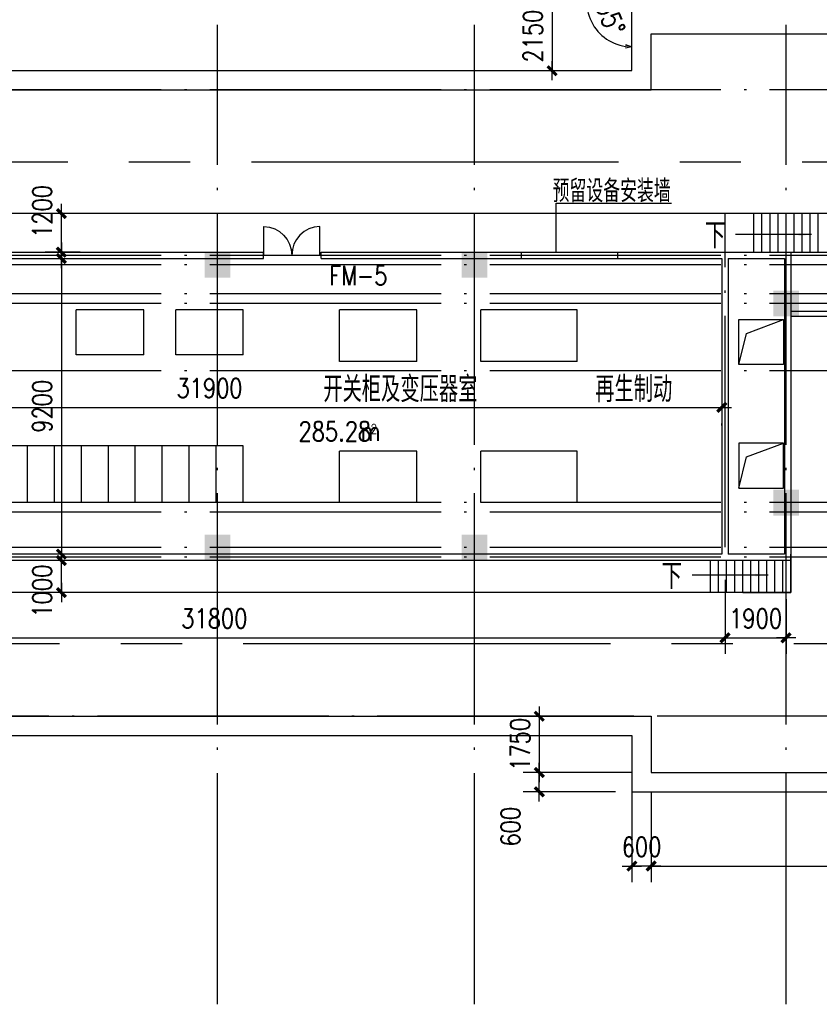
# Model space of a CAD drawing. Extents: x -7270 to 1708418, y -214047 to 255807.
# Tile 12 of 14: x 1655266 to 1680160, y 197424 to 228080. Entities that reach past the tile are written whole.
import ezdxf

# ---------------------------------------------------------------- set-up
doc = ezdxf.new("R2010")
doc.units = 0
doc.header["$LTSCALE"] = 3000
doc.header["$MEASUREMENT"] = 0
doc.linetypes.add('CENTER2', pattern=[28.575, 19.05, -3.175, 3.175, -3.175])
doc.linetypes.add('DOTE', pattern=[2.42, 2, -0.2, 0.02, -0.2])
doc.layers.get('0').update_dxf_attribs({"linetype": 'CONTINUOUS'})
doc.layers.get('DEFPOINTS').update_dxf_attribs({"linetype": 'CONTINUOUS'})
for name, color, linetype in [('AXIS', 3, 'CONTINUOUS'), ('COLUMN', 7, 'CONTINUOUS'), ('DOTE', 12, 'CONTINUOUS'), ('LVTRY', 2, 'CONTINUOUS'), ('PUB_DIM', 3, 'CONTINUOUS'), ('PUB_TEXT', 7, 'CONTINUOUS'), ('WALL', 130, 'CONTINUOUS'), ('WINDOW', 2, 'CONTINUOUS'), ('中线层', 9, 'CENTER2'), ('地坪', 132, 'CONTINUOUS'), ('墙轴线', 1, 'DOTE')]:
    doc.layers.add(name, color=color, linetype=linetype)
doc.styles.add('_HZTXT', font='txt.shx', dxfattribs={"width": 0.8, "bigfont": 'hztxt.shx'})
doc.styles.add('DIM_FONT', font='SIMPLEX.shx', dxfattribs={"width": 0.8})
doc.dimstyles.new('AXIS300', dxfattribs={"dimscale": 3, "dimtxt": 300, "dimasz": 1, "dimexe": 250, "dimexo": 300, "dimgap": 150, "dimtad": 1, "dimdec": 0, "dimzin": 0, "dimdsep": 46, "dimtxsty": 'DIM_FONT', "dimblk": '_DIMX', "dimblk1": '_DIMX', "dimblk2": '_DIMX', "dimcen": 0.09, "dimse1": 1, "dimse2": 1, "dimclrt": 7, "dimadec": 0, "dimazin": 0, "dimtfac": 1, "dimtdec": 0, "dimtix": 1, "dimtmove": 2, "dimatfit": 3, "dimldrblk": '_DIMX', "dimfxl": 1, "dimtolj": 1, "dimtzin": 0, "dimarcsym": 0})
doc.dimstyles.new('DIMN300', dxfattribs={"dimscale": 3, "dimtxt": 300, "dimasz": 1, "dimexe": 250, "dimexo": 300, "dimgap": 150, "dimtad": 1, "dimdec": 0, "dimzin": 0, "dimdsep": 46, "dimtxsty": 'DIM_FONT', "dimblk": '_DIMX', "dimblk1": '_DIMX', "dimblk2": '_DIMX', "dimcen": 0.09, "dimclrt": 7, "dimadec": 0, "dimazin": 0, "dimtfac": 1, "dimtdec": 0, "dimtix": 1, "dimtmove": 2, "dimatfit": 3, "dimldrblk": '_DIMX', "dimfxl": 1, "dimtolj": 1, "dimtzin": 0, "dimarcsym": 0})

# ---------------------------------------------------------------- blocks, each defined once
blk = doc.blocks.new('_FZH')
blk.add_solid([(-0.5, -0.5), (0.5, -0.5), (-0.5, 0.5), (0.5, 0.5)])
blk = doc.blocks.new('_DIMX')
blk.add_line((-150, 0), (150, 0))
at = {"const_width": 50}
blk.add_lwpolyline([(-70, -70), (70, 70)], dxfattribs=at)
blk = doc.blocks.new('*D27')
at = {"color": 0, "linetype": 'ByBlock', "transparency": 16777216}
blk.add_line((1667320, 53717), (1675316, 53717), dxfattribs=at)
at = {"layer": 'DEFPOINTS', "color": 0, "linetype": 'ByBlock', "transparency": 16777216}
for p in [(1667318, 58582), (1675318, 58582), (1675318, 53717)]:
    blk.add_point(p, dxfattribs=at)
at = {"color": 0, "linetype": 'ByBlock', "transparency": 16777216, "xscale": 2, "yscale": 2, "zscale": 2, "rotation": 180}
blk.add_blockref('_DIMX', (1667318, 53717), dxfattribs=at)
at = {"color": 0, "linetype": 'ByBlock', "transparency": 16777216, "xscale": 2, "yscale": 2, "zscale": 2}
blk.add_blockref('_DIMX', (1675318, 53717), dxfattribs=at)
at = {"color": 7, "linetype": 'ByBlock', "transparency": 16777216, "insert": (1671318, 54317), "char_height": 600, "attachment_point": 5, "style": 'DIM_FONT'}
blk.add_mtext('\\A1;8000', dxfattribs=at)
blk = doc.blocks.new('*D37')
at = {"color": 0, "linetype": 'ByBlock', "transparency": 16777216}
blk.add_line((1656564, 220640), (1656564, 211444), dxfattribs=at)
at = {"layer": 'DEFPOINTS', "color": 0, "linetype": 'ByBlock', "transparency": 16777216}
for p in [(1664654, 220642), (1656564, 211442), (1666330, 211442)]:
    blk.add_point(p, dxfattribs=at)
at = {"color": 0, "linetype": 'ByBlock', "transparency": 16777216, "xscale": 2, "yscale": 2, "zscale": 2}
for p, rotation in [((1656564, 220642), 90), ((1656564, 211442), 270)]:
    blk.add_blockref('_DIMX', p, dxfattribs=dict(at, rotation=rotation))
at = {"color": 7, "linetype": 'ByBlock', "transparency": 16777216, "insert": (1655964, 216042), "char_height": 600, "attachment_point": 5, "rotation": 90, "style": 'DIM_FONT'}
blk.add_mtext('\\A1;9200', dxfattribs=at)
blk = doc.blocks.new('M_A2ZXL')
blk.add_line((-0.472, 0), (-0.472, -1))
blk.add_arc((-0.5, 0), 1, 271.6231, 0)
blk = doc.blocks.new('*D61')
at = {"color": 0, "linetype": 'ByBlock', "transparency": 16777216}
for p, q in [((1671818, 57982), (1671818, 53217)), ((1681518, 57982), (1681518, 53217)), ((1671820, 53717), (1681516, 53717))]:
    blk.add_line(p, q, dxfattribs=at)
at = {"layer": 'DEFPOINTS', "color": 0, "linetype": 'ByBlock', "transparency": 16777216}
for p in [(1671818, 58582), (1681518, 58582), (1681518, 53717)]:
    blk.add_point(p, dxfattribs=at)
at = {"color": 0, "linetype": 'ByBlock', "transparency": 16777216, "xscale": 2, "yscale": 2, "zscale": 2, "rotation": 180}
blk.add_blockref('_DIMX', (1671818, 53717), dxfattribs=at)
at = {"color": 0, "linetype": 'ByBlock', "transparency": 16777216, "xscale": 2, "yscale": 2, "zscale": 2}
blk.add_blockref('_DIMX', (1681518, 53717), dxfattribs=at)
at = {"color": 7, "linetype": 'ByBlock', "transparency": 16777216, "insert": (1676668, 54317), "char_height": 600, "attachment_point": 5, "style": 'DIM_FONT'}
blk.add_mtext('\\A1;9700', dxfattribs=at)
blk = doc.blocks.new('*D62')
at = {"color": 0, "linetype": 'ByBlock', "transparency": 16777216}
for p, q in [((1681518, 57982), (1681518, 53217)), ((1690518, 57982), (1690518, 53217)), ((1681520, 53717), (1690516, 53717))]:
    blk.add_line(p, q, dxfattribs=at)
at = {"layer": 'DEFPOINTS', "color": 0, "linetype": 'ByBlock', "transparency": 16777216}
for p in [(1681518, 58582), (1690518, 58582), (1690518, 53717)]:
    blk.add_point(p, dxfattribs=at)
at = {"color": 0, "linetype": 'ByBlock', "transparency": 16777216, "xscale": 2, "yscale": 2, "zscale": 2, "rotation": 180}
blk.add_blockref('_DIMX', (1681518, 53717), dxfattribs=at)
at = {"color": 0, "linetype": 'ByBlock', "transparency": 16777216, "xscale": 2, "yscale": 2, "zscale": 2}
blk.add_blockref('_DIMX', (1690518, 53717), dxfattribs=at)
at = {"color": 7, "linetype": 'ByBlock', "transparency": 16777216, "insert": (1686018, 54317), "char_height": 600, "attachment_point": 5, "style": 'DIM_FONT'}
blk.add_mtext('\\A1;9000', dxfattribs=at)
blk = doc.blocks.new('*D68')
at = {"color": 0, "linetype": 'ByBlock', "transparency": 16777216}
for p, q in [((1647620, 77168), (1679516, 77168)), ((1647618, 76601), (1647618, 76668)), ((1679518, 76601), (1679518, 76668))]:
    blk.add_line(p, q, dxfattribs=at)
at = {"layer": 'DEFPOINTS', "color": 0, "linetype": 'ByBlock', "transparency": 16777216}
for p in [(1647618, 77201), (1679518, 77201), (1679518, 77168)]:
    blk.add_point(p, dxfattribs=at)
at = {"color": 0, "linetype": 'ByBlock', "transparency": 16777216, "xscale": 2, "yscale": 2, "zscale": 2, "rotation": 180}
blk.add_blockref('_DIMX', (1647618, 77168), dxfattribs=at)
at = {"color": 0, "linetype": 'ByBlock', "transparency": 16777216, "xscale": 2, "yscale": 2, "zscale": 2}
blk.add_blockref('_DIMX', (1679518, 77168), dxfattribs=at)
at = {"color": 7, "linetype": 'ByBlock', "transparency": 16777216, "insert": (1663568, 77768), "char_height": 600, "attachment_point": 5, "style": 'DIM_FONT'}
blk.add_mtext('\\A1;31900', dxfattribs=at)
blk = doc.blocks.new('*D69')
at = {"color": 0, "linetype": 'ByBlock', "transparency": 16777216}
for p, q in [((1657145, 222042), (1656064, 222042)), ((1656564, 220844), (1656564, 222040)), ((1657145, 220842), (1656064, 220842))]:
    blk.add_line(p, q, dxfattribs=at)
at = {"layer": 'DEFPOINTS', "color": 0, "linetype": 'ByBlock', "transparency": 16777216}
for p in [(1656564, 222042), (1657745, 222042), (1657745, 220842)]:
    blk.add_point(p, dxfattribs=at)
at = {"color": 0, "linetype": 'ByBlock', "transparency": 16777216, "xscale": 2, "yscale": 2, "zscale": 2}
for p, rotation in [((1656564, 222042), 90), ((1656564, 220842), 270)]:
    blk.add_blockref('_DIMX', p, dxfattribs=dict(at, rotation=rotation))
at = {"color": 7, "linetype": 'ByBlock', "transparency": 16777216, "insert": (1655964, 222108), "char_height": 600, "attachment_point": 5, "rotation": 90, "style": 'DIM_FONT'}
blk.add_mtext('\\A1;1200', dxfattribs=at)
blk = doc.blocks.new('*D70')
at = {"color": 0, "linetype": 'ByBlock', "transparency": 16777216}
for p, q in [((1657842, 211242), (1656064, 211242)), ((1656564, 210244), (1656564, 211240)), ((1657842, 210242), (1656064, 210242))]:
    blk.add_line(p, q, dxfattribs=at)
at = {"layer": 'DEFPOINTS', "color": 0, "linetype": 'ByBlock', "transparency": 16777216}
for p in [(1656564, 211242), (1658442, 211242), (1658442, 210242)]:
    blk.add_point(p, dxfattribs=at)
at = {"color": 0, "linetype": 'ByBlock', "transparency": 16777216, "xscale": 2, "yscale": 2, "zscale": 2}
for p, rotation in [((1656564, 211242), 90), ((1656564, 210242), 270)]:
    blk.add_blockref('_DIMX', p, dxfattribs=dict(at, rotation=rotation))
at = {"color": 7, "linetype": 'ByBlock', "transparency": 16777216, "insert": (1655964, 210289), "char_height": 600, "attachment_point": 5, "rotation": 90, "style": 'DIM_FONT'}
blk.add_mtext('\\A1;1000', dxfattribs=at)
blk = doc.blocks.new('*D86')
at = {"color": 0, "linetype": 'ByBlock', "transparency": 16777216}
for p, q in [((1647818, 71801), (1647818, 69494)), ((1679618, 71801), (1679618, 69494)), ((1647820, 69994), (1679616, 69994))]:
    blk.add_line(p, q, dxfattribs=at)
at = {"layer": 'DEFPOINTS', "color": 0, "linetype": 'ByBlock', "transparency": 16777216}
for p in [(1647818, 72401), (1679618, 72401), (1679618, 69994)]:
    blk.add_point(p, dxfattribs=at)
at = {"color": 0, "linetype": 'ByBlock', "transparency": 16777216, "xscale": 2, "yscale": 2, "zscale": 2, "rotation": 180}
blk.add_blockref('_DIMX', (1647818, 69994), dxfattribs=at)
at = {"color": 0, "linetype": 'ByBlock', "transparency": 16777216, "xscale": 2, "yscale": 2, "zscale": 2}
blk.add_blockref('_DIMX', (1679618, 69994), dxfattribs=at)
at = {"color": 7, "linetype": 'ByBlock', "transparency": 16777216, "insert": (1663718, 70594), "char_height": 600, "attachment_point": 5, "style": 'DIM_FONT'}
blk.add_mtext('\\A1;31800', dxfattribs=at)
blk = doc.blocks.new('*D87')
at = {"color": 0, "linetype": 'ByBlock', "transparency": 16777216}
for p, q in [((1679618, 71201), (1679618, 69494)), ((1681518, 71201), (1681518, 69494)), ((1679616, 69994), (1679614, 69994)), ((1679618, 69994), (1681518, 69994)), ((1681520, 69994), (1681522, 69994))]:
    blk.add_line(p, q, dxfattribs=at)
at = {"layer": 'DEFPOINTS', "color": 0, "linetype": 'ByBlock', "transparency": 16777216}
for p in [(1679618, 71801), (1681518, 71801), (1681518, 69994)]:
    blk.add_point(p, dxfattribs=at)
at = {"color": 0, "linetype": 'ByBlock', "transparency": 16777216, "xscale": 2, "yscale": 2, "zscale": 2}
blk.add_blockref('_DIMX', (1679618, 69994), dxfattribs=at)
at = {"color": 0, "linetype": 'ByBlock', "transparency": 16777216, "xscale": 2, "yscale": 2, "zscale": 2, "rotation": 180}
blk.add_blockref('_DIMX', (1681518, 69994), dxfattribs=at)
at = {"color": 7, "linetype": 'ByBlock', "transparency": 16777216, "insert": (1680568, 70594), "char_height": 600, "attachment_point": 5, "style": 'DIM_FONT'}
blk.add_mtext('\\A1;1900', dxfattribs=at)
blk = doc.blocks.new('_ARROW')
blk.add_solid([(0, 0), (-1, 0.1), (-1, -0.1)])
blk = doc.blocks.new('*D140')
at = {"color": 0, "linetype": 'ByBlock', "transparency": 16777216}
for p, q in [((1673726, 228642), (1671340, 228642)), ((1671840, 228644), (1671840, 228646)), ((1671840, 228642), (1671840, 226492)), ((1673726, 226492), (1671340, 226492)), ((1671840, 226490), (1671840, 226488))]:
    blk.add_line(p, q, dxfattribs=at)
at = {"layer": 'DEFPOINTS', "color": 0, "linetype": 'ByBlock', "transparency": 16777216}
for p in [(1674326, 228642), (1671840, 226492), (1674326, 226492)]:
    blk.add_point(p, dxfattribs=at)
at = {"color": 0, "linetype": 'ByBlock', "transparency": 16777216, "xscale": 2, "yscale": 2, "zscale": 2}
for p, rotation in [((1671840, 228642), 270), ((1671840, 226492), 90)]:
    blk.add_blockref('_DIMX', p, dxfattribs=dict(at, rotation=rotation))
at = {"color": 7, "linetype": 'ByBlock', "transparency": 16777216, "insert": (1671240, 227567), "char_height": 600, "attachment_point": 5, "rotation": 90, "style": 'DIM_FONT'}
blk.add_mtext('\\A1;2150', dxfattribs=at)
blk = doc.blocks.new('*D141')
at = {"color": 0, "linetype": 'ByBlock', "transparency": 16777216}
for p, q in [((1674327, 204043), (1674327, 201229)), ((1674927, 204043), (1674927, 201229)), ((1674325, 201729), (1674323, 201729)), ((1674927, 201729), (1674327, 201729)), ((1674929, 201729), (1674931, 201729))]:
    blk.add_line(p, q, dxfattribs=at)
at = {"layer": 'DEFPOINTS', "color": 0, "linetype": 'ByBlock', "transparency": 16777216}
for p in [(1674327, 204643), (1674927, 204643), (1674327, 201729)]:
    blk.add_point(p, dxfattribs=at)
at = {"color": 0, "linetype": 'ByBlock', "transparency": 16777216, "xscale": 2, "yscale": 2, "zscale": 2}
blk.add_blockref('_DIMX', (1674327, 201729), dxfattribs=at)
at = {"color": 0, "linetype": 'ByBlock', "transparency": 16777216, "xscale": 2, "yscale": 2, "zscale": 2, "rotation": 180}
blk.add_blockref('_DIMX', (1674927, 201729), dxfattribs=at)
at = {"color": 7, "linetype": 'ByBlock', "transparency": 16777216, "insert": (1674627, 202329), "char_height": 600, "attachment_point": 5, "style": 'DIM_FONT'}
blk.add_mtext('\\A1;600', dxfattribs=at)
blk = doc.blocks.new('*D142')
at = {"color": 0, "linetype": 'ByBlock', "transparency": 16777216}
for p, q in [((1674927, 204043), (1674927, 201229)), ((1688127, 204044), (1688127, 201229)), ((1674929, 201729), (1688125, 201729))]:
    blk.add_line(p, q, dxfattribs=at)
at = {"layer": 'DEFPOINTS', "color": 0, "linetype": 'ByBlock', "transparency": 16777216}
for p in [(1674927, 204643), (1688127, 204644), (1688127, 201729)]:
    blk.add_point(p, dxfattribs=at)
at = {"color": 0, "linetype": 'ByBlock', "transparency": 16777216, "xscale": 2, "yscale": 2, "zscale": 2, "rotation": 180}
blk.add_blockref('_DIMX', (1674927, 201729), dxfattribs=at)
at = {"color": 0, "linetype": 'ByBlock', "transparency": 16777216, "xscale": 2, "yscale": 2, "zscale": 2}
blk.add_blockref('_DIMX', (1688127, 201729), dxfattribs=at)
at = {"color": 7, "linetype": 'ByBlock', "transparency": 16777216, "insert": (1681527, 202329), "char_height": 600, "attachment_point": 5, "style": 'DIM_FONT'}
blk.add_mtext('\\A1;13200', dxfattribs=at)
blk = doc.blocks.new('*D143')
at = {"color": 0, "linetype": 'ByBlock', "transparency": 16777216}
for p, q in [((1673818, 204643), (1670943, 204643)), ((1671443, 204645), (1671443, 204647)), ((1671443, 204043), (1671443, 204643)), ((1671443, 204043), (1671443, 204643)), ((1673818, 204043), (1670943, 204043)), ((1671443, 204041), (1671443, 204039))]:
    blk.add_line(p, q, dxfattribs=at)
at = {"layer": 'DEFPOINTS', "color": 0, "linetype": 'ByBlock', "transparency": 16777216}
for p in [(1671443, 204643), (1674418, 204643), (1674418, 204043)]:
    blk.add_point(p, dxfattribs=at)
at = {"color": 0, "linetype": 'ByBlock', "transparency": 16777216, "xscale": 2, "yscale": 2, "zscale": 2}
for p, rotation in [((1671443, 204643), 270), ((1671443, 204043), 90)]:
    blk.add_blockref('_DIMX', p, dxfattribs=dict(at, rotation=rotation))
at = {"color": 7, "linetype": 'ByBlock', "transparency": 16777216, "insert": (1670543, 202953), "char_height": 600, "attachment_point": 5, "rotation": 90, "style": 'DIM_FONT'}
blk.add_mtext('\\A1;600', dxfattribs=at)
blk = doc.blocks.new('*D144')
at = {"color": 0, "linetype": 'ByBlock', "transparency": 16777216}
for p, q in [((1674327, 206392), (1670943, 206392)), ((1671443, 206394), (1671443, 206396)), ((1671443, 206392), (1671443, 204643)), ((1674327, 204643), (1670943, 204643)), ((1671443, 204641), (1671443, 204639))]:
    blk.add_line(p, q, dxfattribs=at)
at = {"layer": 'DEFPOINTS', "color": 0, "linetype": 'ByBlock', "transparency": 16777216}
for p in [(1674927, 206392), (1671443, 204643), (1674927, 204643)]:
    blk.add_point(p, dxfattribs=at)
at = {"color": 0, "linetype": 'ByBlock', "transparency": 16777216, "xscale": 2, "yscale": 2, "zscale": 2}
for p, rotation in [((1671443, 206392), 270), ((1671443, 204643), 90)]:
    blk.add_blockref('_DIMX', p, dxfattribs=dict(at, rotation=rotation))
at = {"color": 7, "linetype": 'ByBlock', "transparency": 16777216, "insert": (1670843, 205518), "char_height": 600, "attachment_point": 5, "rotation": 90, "style": 'DIM_FONT'}
blk.add_mtext('\\A1;1750', dxfattribs=at)
blk = doc.blocks.new('_OPEN30')
at = {"color": 0, "linetype": 'ByBlock'}
for p, q in [((-1, 0.27), (0, 0)), ((0, 0), (-1, -0.27)), ((0, 0), (-1, 0))]:
    blk.add_line(p, q, dxfattribs=at)
blk = doc.blocks.new('*D145')
at = {"color": 0, "linetype": 'ByBlock', "transparency": 16777216}
blk.add_arc((1674326, 228642), 1407, 143.1526, 261.8474, dxfattribs=at)
at = {"layer": 'DEFPOINTS', "color": 0, "linetype": 'ByBlock', "transparency": 16777216}
for p in [(1661807, 241162), (1672919, 228642), (1674326, 228642), (1674326, 228642), (1674326, 226492)]:
    blk.add_point(p, dxfattribs=at)
at = {"color": 0, "linetype": 'ByBlock', "transparency": 16777216, "xscale": 200, "yscale": 200, "zscale": 200}
for p, rotation in [((1673331, 229637), 49.07627675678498), ((1674326, 227236), 355.9237198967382)]:
    blk.add_blockref('_OPEN30', p, dxfattribs=dict(at, rotation=rotation))
at = {"color": 7, "linetype": 'ByBlock', "transparency": 16777216, "insert": (1673581, 228334), "char_height": 600, "attachment_point": 5, "rotation": 292.5, "style": 'DIM_FONT'}
blk.add_mtext('\\A1;135°', dxfattribs=at)

msp = doc.modelspace()

# ---------------------------------------------------------------- linework, layer by layer
for p, q in [((1671965.2, 220842.5), (1671965.2, 222369.8)), ((1671965.2, 222369.8), (1675560.5, 222369.8)), ((1657025.8, 217642.5), (1657025.8, 219042.5)), ((1659125.8, 217642.5), (1659125.8, 219042.5)), ((1660125.8, 217642.5), (1660125.8, 219042.5)), ((1662225.8, 217642.5), (1662225.8, 219042.5)), ((1667626.3, 219042.5), (1665226.3, 219042.5)), ((1665226.3, 217442.5), (1665226.3, 219042.5)), ((1667626.3, 217442.5), (1667626.3, 219042.5)), ((1669625.9, 217442.5), (1669625.9, 219042.5)), ((1672625.9, 219042.5), (1669625.9, 219042.5)), ((1672625.9, 217442.5), (1672625.9, 219042.5)), ((1677898.2, 218311.8), (1679050.8, 218742.5)), ((1677650.8, 217342.5), (1677898.2, 218311.8)), ((1667626.3, 217442.5), (1665226.3, 217442.5)), ((1672625.9, 217442.5), (1669625.9, 217442.5)), ((1677898.2, 214465.2), (1679050.8, 214895.8)), ((1662225.8, 214812.5), (1650465.8, 214812.5)), ((1655505.8, 213042.5), (1655505.8, 214812.5)), ((1656345.8, 213042.5), (1656345.8, 214812.5)), ((1657185.8, 213042.5), (1657185.8, 214812.5)), ((1658025.8, 213042.5), (1658025.8, 214812.5)), ((1658865.8, 213042.5), (1658865.8, 214812.5)), ((1659705.8, 213042.5), (1659705.8, 214812.5)), ((1660545.8, 213042.5), (1660545.8, 214812.5)), ((1661385.8, 213042.5), (1661385.8, 214812.5)), ((1662225.8, 213042.5), (1662225.8, 214812.5)), ((1665226.3, 213042.5), (1665226.3, 214642.5)), ((1667626.3, 214642.5), (1665226.3, 214642.5)), ((1667626.3, 213042.5), (1667626.3, 214642.5)), ((1669625.9, 213042.5), (1669625.9, 214642.5)), ((1672625.9, 214642.5), (1669625.9, 214642.5)), ((1672625.9, 213042.5), (1672625.9, 214642.5)), ((1677650.8, 213495.8), (1677898.2, 214465.2)), ((1662225.8, 213042.5), (1650465.8, 213042.5)), ((1667626.3, 213042.5), (1665226.3, 213042.5)), ((1672625.9, 213042.5), (1669625.9, 213042.5))]:
    msp.add_line(p, q)
at = {"ltscale": 1.2}
for p, q in [((1659125.8, 219042.5), (1657025.8, 219042.5)), ((1662225.8, 219042.5), (1660125.8, 219042.5)), ((1659125.8, 217642.5), (1657025.8, 217642.5)), ((1662225.8, 217642.5), (1660125.8, 217642.5))]:
    msp.add_line(p, q, dxfattribs=at)
at = {"layer": 'COLUMN'}
for points in [[(1677650.8, 218742.5), (1679050.8, 218742.5), (1679050.8, 217342.5), (1677650.8, 217342.5)], [(1677650.8, 213495.8), (1679050.8, 213495.8), (1679050.8, 214895.8), (1677650.8, 214895.8)]]:
    msp.add_lwpolyline(points, close=True, dxfattribs=at)
at = {"layer": 'DOTE', "linetype": 'DOTE', "ltscale": 1.2}
for p, q in [((1661426, 197424.2), (1661426, 227917.7)), ((1669426, 197424.2), (1669426, 227917.7)), ((1679126, 197424.2), (1679126, 227917.7)), ((1694522.9, 225892.5), (1510316.8, 225892.5)), ((1694522.9, 220442.5), (1635568.8, 220442.5)), ((1694522.9, 219242.5), (1510316.8, 219242.5)), ((1694522.9, 213042.5), (1510387.2, 213042.5)), ((1694522.9, 211642.5), (1632926, 211642.5)), ((1691022.9, 206392.5), (1506887.2, 206392.5))]:
    msp.add_line(p, q, dxfattribs=at)
at = {"layer": 'LVTRY'}
for p, q in [((1680626, 222042.5), (1641426, 222042.5)), ((1678126, 220842.5), (1678126, 222042.5)), ((1678376, 220842.5), (1678376, 222042.5)), ((1678626, 220842.5), (1678626, 222042.5)), ((1678876, 220842.5), (1678876, 222042.5)), ((1679126, 220842.5), (1679126, 222042.5)), ((1679376, 220842.5), (1679376, 222042.5)), ((1679626, 220842.5), (1679626, 222042.5)), ((1679876, 220842.5), (1679876, 222042.5)), ((1680126, 220842.5), (1680126, 222042.5)), ((1679126, 220842.5), (1680626, 220842.5)), ((1684426, 218992.5), (1679276, 218992.5)), ((1684426, 218842.5), (1679276, 218842.5)), ((1676776, 210242.5), (1676776, 211242.5)), ((1677026, 210242.5), (1677026, 211242.5)), ((1677276, 210242.5), (1677276, 211242.5)), ((1677526, 210242.5), (1677526, 211242.5)), ((1677776, 210242.5), (1677776, 211242.5)), ((1678026, 210242.5), (1678026, 211242.5)), ((1678276, 210242.5), (1678276, 211242.5)), ((1678526, 210242.5), (1678526, 211242.5)), ((1678776, 210242.5), (1678776, 211242.5)), ((1679026, 210242.5), (1679026, 211242.5)), ((1679276, 210242.5), (1679276, 211442.5)), ((1686126, 211342.5), (1679276, 211342.5)), ((1679276, 211242.5), (1679276, 210242.5)), ((1679276, 210242.5), (1641326, 210242.5)), ((1677776, 210242.5), (1679276, 210242.5))]:
    msp.add_line(p, q, dxfattribs=at)
at = {"layer": 'PUB_DIM'}
for points in [[(1679918.1, 221389), (1677555.3, 221389)], [(1678568.1, 210789), (1676205.3, 210789)]]:
    msp.add_lwpolyline(points, dxfattribs=at)
at = {"layer": 'WALL'}
for p, q in [((1647127.9, 220842.5), (1662854.4, 220842.5)), ((1662854.4, 220642.5), (1662854.4, 220842.5)), ((1664654.4, 220642.5), (1664654.4, 220842.5)), ((1664654.4, 220842.5), (1679276, 220842.5)), ((1670890.2, 220642.5), (1670890.2, 220842.5)), ((1673890.2, 220642.5), (1673890.2, 220842.5)), ((1679276, 220842.5), (1679276, 211242.5)), ((1647127.9, 220642.5), (1662854.4, 220642.5)), ((1664654.4, 220642.5), (1677126, 220642.5)), ((1677126, 220642.5), (1677126, 211442.5)), ((1677326, 220642.5), (1679076, 220642.5)), ((1677326, 220642.5), (1677326, 211442.5)), ((1679076, 220642.5), (1679076, 211442.5)), ((1677126, 211442.5), (1642241.8, 211442.5)), ((1679276, 211242.5), (1642241.8, 211242.5)), ((1679076, 211442.5), (1677326, 211442.5))]:
    msp.add_line(p, q, dxfattribs=at)
at = {"layer": '中线层', "linetype": 'CENTER2', "ltscale": 0.2}
for p, q in [((1691053, 223642.5), (1510420.1, 223642.5)), ((1690799.8, 208642.5), (1510635.8, 208642.5))]:
    msp.add_line(p, q, dxfattribs=at)
at = {"layer": '地坪'}
for p, q in [((1674326, 226492.5), (1674326, 228642.5)), ((1674926, 225892.5), (1674926, 227642.3))]:
    msp.add_line(p, q, dxfattribs=at)
at = {"layer": '地坪', "ltscale": 5000}
for p, q in [((1674926, 227642.3), (1688125.9, 227641.3)), ((1522426, 226492.5), (1674326, 226492.5)), ((1521826, 225892.5), (1674926, 225892.5)), ((1521825.7, 206391.7), (1674927, 206392.5)), ((1674927, 206392.5), (1674927, 204642.8)), ((1522426, 205791.7), (1674327, 205792.5)), ((1674327, 205792.5), (1674327, 204042.7)), ((1674927, 204642.8), (1688127, 204643.6)), ((1674327, 204042.7), (1688726.9, 204043.6))]:
    msp.add_line(p, q, dxfattribs=at)
at = {"layer": '墙轴线', "linetype": 'DOTE', "ltscale": 1.2}
for p, q in [((1677226, 211659.7), (1677226, 222042.5)), ((1694522.9, 220742.5), (1635568.8, 220742.5)), ((1694522.9, 219542.5), (1631210.2, 219542.5)), ((1694522.9, 217142.5), (1631226.7, 217142.5)), ((1694522.9, 212742.5), (1631256.9, 212742.5)), ((1694522.9, 211342.5), (1632926, 211342.5))]:
    msp.add_line(p, q, dxfattribs=at)

# ---------------------------------------------------------------- block references
at = {"layer": 'COLUMN', "xscale": 800, "yscale": 800, "zscale": 800}
for p in [(1661426.1, 220442.5), (1669426.1, 220442.5), (1679126.1, 219242.5), (1679126.1, 213042.5), (1661426.1, 211642.5), (1669426.1, 211642.5)]:
    msp.add_blockref('_FZH', p, dxfattribs=at)
at = {"layer": 'PUB_DIM', "xscale": 400, "yscale": 400, "zscale": 400}
for p in [(1679918.1, 221389), (1678568.1, 210789)]:
    msp.add_blockref('_ARROW', p, dxfattribs=at)
at = {"layer": 'WINDOW', "yscale": 900, "zscale": 900, "rotation": 180}
for p, xscale in [((1663287.6, 220742.5), -900), ((1664187.6, 220742.5), 900)]:
    msp.add_blockref('M_A2ZXL', p, dxfattribs=dict(at, xscale=xscale))

# ---------------------------------------------------------------- texts
at = {"layer": 'PUB_TEXT', "style": '_HZTXT'}
for s, height, width, p in [('预留设备安装墙', 700, 0.75, (1671858.3, 222396.7)), ('下', 800, 0.8, (1676596.8, 220955.5)), ('FM-5', 600, 0.8, (1664903.4, 219816.2)), ('开关柜及变压器室', 800, 0.75, (1664716.6, 216173)), ('再生制动', 800, 0.75, (1673182.8, 216173)), ('285.28', 600, 0.8, (1663947, 214962.4)), ('m', 600, 0.8, (1665881.4, 214969.6)), ('2', 300, 0.8, (1666186.7, 215187.6)), ('下', 800, 0.8, (1675246.8, 210355.5))]:
    msp.add_text(s, height=height, dxfattribs=dict(at, width=width)).set_placement(p)

# ---------------------------------------------------------------- dimensions: what is measured, and where the dimension line sits
at = {"layer": 'AXIS'}
for base, p1, p2, override, picture, middle in [((1656564.5, 211442.5), (1664654.4, 220642.5), (1666330.3, 211442.5), {"dimscale": 2, "dimsah": 1}, '*D37', (1655964.5, 216042.5)), ((1671443, 204642.8), (1674927, 206392.5), (1674927, 204642.8), {"dimscale": 2, "dimsah": 1, "dimse1": 0, "dimse2": 0}, '*D144', (1670843, 205517.6))]:
    dim = msp.add_linear_dim(base=base, p1=p1, p2=p2, angle=90, dimstyle='AXIS300', override=override, dxfattribs=at)
    dim.commit()
    dim.dimension.update_dxf_attribs({"geometry": picture, "text_midpoint": middle})
dim = msp.add_linear_dim(base=(1671443, 204642.7), p1=(1674417.7, 204042.7), p2=(1674417.7, 204642.7), angle=90, dimstyle='AXIS300', override={"dimscale": 2, "dimsah": 1, "dimse1": 0, "dimse2": 0}, dxfattribs=at)
dim.commit()
dim.dimension.update_dxf_attribs({"geometry": '*D143', "text_midpoint": (1670543, 202952.6), "dimtype": 160})
dim = msp.add_linear_dim(base=(1669426, 192558.7), p1=(1661426, 197424.2), p2=(1669426, 197424.2), dimstyle='AXIS300', override={"dimscale": 2, "dimsah": 1}, dxfattribs=at)
dim.commit()
dim.dimension.update_dxf_attribs({"geometry": '*D27', "text_midpoint": (1665426, 193158.7), "insert": (-5892.3, 138841.9)})
at = {"layer": 'PUB_DIM'}
dim = msp.add_angular_dim_2l(base=(1672919.2, 228642.5), line1=((1674326, 228642.5), (1661806.5, 241162)), line2=((1674326, 226492.5), (1674326, 228642.5)), dimstyle='DIMN300', override={"dimscale": 2, "dimasz": 100, "dimblk1": 'OPEN30', "dimblk2": 'OPEN30', "dimsah": 1}, dxfattribs=at)
dim.commit()
dim.dimension.update_dxf_attribs({"geometry": '*D145', "text_midpoint": (1673580.6, 228333.7)})
dim = msp.add_linear_dim(base=(1671839.6, 226492.5), p1=(1674326, 228642.5), p2=(1674326, 226492.5), angle=90, dimstyle='DIMN300', override={"dimscale": 2, "dimsah": 1}, dxfattribs=at)
dim.commit()
dim.dimension.update_dxf_attribs({"geometry": '*D140', "text_midpoint": (1671239.6, 227567.5)})
for base, p1, p2, picture, middle in [((1656564.5, 222042.5), (1657744.5, 220842.5), (1657744.5, 222042.5), '*D69', (1655964.5, 222108.2)), ((1656564.5, 211242.5), (1658442.2, 210242.5), (1658442.2, 211242.5), '*D70', (1655964.5, 210289.4))]:
    dim = msp.add_linear_dim(base=base, p1=p1, p2=p2, angle=90, dimstyle='DIMN300', override={"dimscale": 2, "dimsah": 1}, dxfattribs=at)
    dim.commit()
    dim.dimension.update_dxf_attribs({"geometry": picture, "text_midpoint": middle, "dimtype": 160})
for base, p1, p2, picture, middle in [((1677126, 216009.8), (1645225.8, 216042.5), (1677126, 216042.5), '*D68', (1661175.9, 216609.8)), ((1677226, 208835.6), (1645426, 211242.5), (1677226, 211242.5), '*D86', (1661326, 209435.6)), ((1679126, 208835.6), (1677226, 210642.5), (1679126, 210642.5), '*D87', (1678176, 209435.6)), ((1679126, 192558.7), (1669426, 197424.2), (1679126, 197424.2), '*D61', (1674276, 193158.7)), ((1688126, 192558.7), (1679126, 197424.2), (1688126, 197424.2), '*D62', (1683626, 193158.7))]:
    dim = msp.add_linear_dim(base=base, p1=p1, p2=p2, dimstyle='DIMN300', override={"dimscale": 2, "dimsah": 1}, dxfattribs=at)
    dim.commit()
    dim.dimension.update_dxf_attribs({"geometry": picture, "text_midpoint": middle, "insert": (-2392.3, 138841.9)})
for base, p2, picture, middle in [((1674327, 201728.9), (1674327, 204642.8), '*D141', (1674627, 202328.9)), ((1688127, 201728.9), (1688127, 204643.6), '*D142', (1681527, 202328.9))]:
    dim = msp.add_linear_dim(base=base, p1=(1674927, 204642.8), p2=p2, dimstyle='DIMN300', override={"dimscale": 2, "dimsah": 1}, dxfattribs=at)
    dim.commit()
    dim.dimension.update_dxf_attribs({"geometry": picture, "text_midpoint": middle})

doc.saveas('drawing.dxf')
